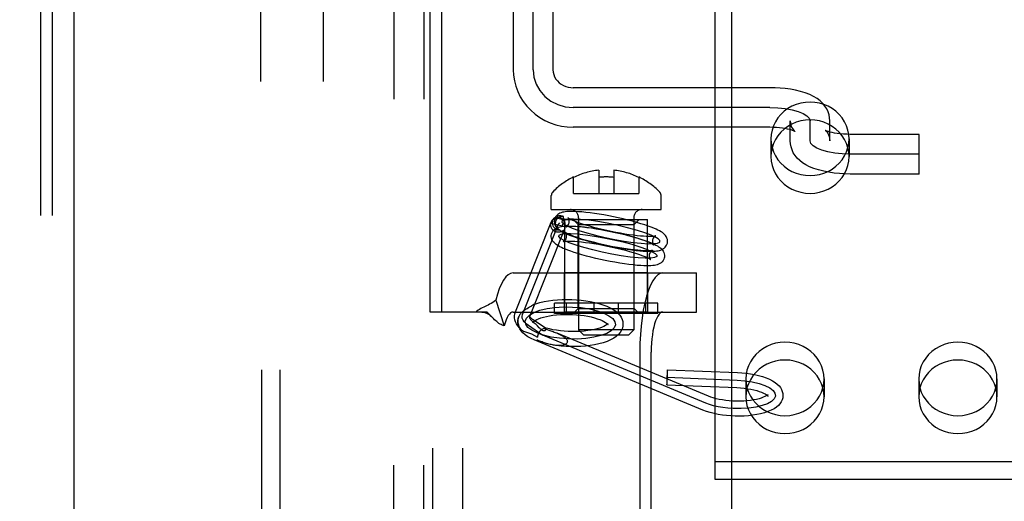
# Model space of a CAD drawing. Header units: inches. Extents: x 0 to 212, y 0 to 138.
# Tile 14 of 33: x 64.795 to 66.759, y 75.116 to 76.077. Entities that reach past the tile are written whole.
import ezdxf

# ---------------------------------------------------------------- set-up
doc = ezdxf.new("R2010")
doc.units = ezdxf.units.IN
doc.header["$LTSCALE"] = 11.6875
doc.header["$MEASUREMENT"] = 0
doc.linetypes.add('HIDDEN', pattern=[0.2, 0.1, -0.1])
doc.layers.get('0').update_dxf_attribs({"linetype": 'CONTINUOUS'})
for name, color, linetype in [('02___PRT_ALL_AXES', 7, 'CONTINUOUS'), ('03___PRT_ALL_CURVES', 7, 'CONTINUOUS'), ('06___PRT_ALL_SURFS', 7, 'CONTINUOUS'), ('DEFAULT_2', 8, 'HIDDEN'), ('DIMENSIONS', 7, 'CONTINUOUS')]:
    doc.layers.add(name, color=color, linetype=linetype)
doc.styles.get("Standard").update_dxf_attribs({"font": 'arial.ttf'})
doc.dimstyles.new('DIMSTYLE_1', dxfattribs={"dimtxt": 0.9375, "dimasz": 1.25, "dimexe": 0.09, "dimexo": 0.07, "dimgap": 0.0375, "dimtad": 0, "dimtih": 1, "dimtoh": 1, "dimzin": 4, "dimdsep": 46, "dimtxsty": 'Standard', "dimblk": '_FILLED', "dimblk1": '_FILLED', "dimblk2": '_FILLED', "dimcen": 0.09, "dimazin": 1, "dimtfac": 1, "dimtdec": 3, "dimtofl": 0, "dimtmove": 0, "dimatfit": 3, "dimldrblk": '_FILLED', "dimfxl": 0, "dimtolj": 1, "dimtzin": 4, "dimarcsym": 0})

# ---------------------------------------------------------------- blocks, each defined once
blk = doc.blocks.new('_FILLED')
at = {"color": 0, "linetype": 'ByBlock'}
blk.add_solid([(0, 0), (-1, 0.2), (-1, -0.2)], dxfattribs=at)
blk = doc.blocks.new('*D17')
at = {"layer": 'DIMENSIONS', "color": 2, "linetype": 'Continuous'}
for p, q in [((61.2775, 81.0858), (58.9157, 81.0858)), ((64.9025, 81.0858), (67.4025, 81.0858))]:
    blk.add_line(p, q, dxfattribs=at)
at = {"layer": 'DIMENSIONS', "color": 2, "linetype": 'Continuous', "xscale": 1.25, "yscale": 1.25, "zscale": 1.25}
blk.add_blockref('_FILLED', (61.2775, 81.0858), dxfattribs=at)
at = {"layer": 'DIMENSIONS', "color": 2, "linetype": 'Continuous', "xscale": 1.25, "yscale": 1.25, "zscale": 1.25, "rotation": 180}
blk.add_blockref('_FILLED', (64.9025, 81.0858), dxfattribs=at)
at = {"layer": 'DIMENSIONS', "color": 2, "linetype": 'Continuous', "insert": (58.447, 81.5545), "char_height": 0.9375, "width": 2.54763, "attachment_point": 3, "line_spacing_factor": 0.9}
blk.add_mtext('3.63', dxfattribs=at)

msp = doc.modelspace()

# ---------------------------------------------------------------- linework, layer by layer
at = {"color": 3, "linetype": 'Continuous'}
for p, q in [((64.9025, 104.8241), (64.9025, 46.5321)), ((66.215, 83.2614), (66.215, 68.0947))]:
    msp.add_line(p, q, dxfattribs=at)
at = {"layer": '02___PRT_ALL_AXES', "color": 8, "linetype": 'HIDDEN'}
for p, q in [((65.2752, 77.1222), (65.2752, 73.6531)), ((65.4002, 77.1222), (65.4002, 73.6531)), ((65.541, 74.0191), (65.541, 77.0871)), ((65.601, 74.0191), (65.601, 77.0871)), ((66.2935, 75.8392), (66.2935, 75.8037)), ((66.4495, 75.8392), (66.4495, 75.8037)), ((65.8823, 75.5116), (65.8823, 75.6781)), ((65.8823, 75.6781), (66.0473, 75.6781)), ((66.0473, 75.5116), (66.0473, 75.6781)), ((65.8818, 75.4936), (65.8818, 75.5716)), ((66.0478, 75.5716), (65.8818, 75.5716)), ((66.0478, 75.4936), (66.0478, 75.5716)), ((66.0478, 75.4936), (65.8818, 75.4936)), ((66.2435, 75.36), (66.2435, 75.3244)), ((66.3995, 75.36), (66.3995, 75.3244)), ((66.5885, 75.36), (66.5885, 75.3244)), ((66.7445, 75.36), (66.7445, 75.3244))]:
    msp.add_line(p, q, dxfattribs=at)
for points in [[(66.4495, 75.8392), (66.4489, 75.8481), (66.4472, 75.8568), (66.4444, 75.8652), (66.4405, 75.8733), (66.4356, 75.8809), (66.4298, 75.8878), (66.4232, 75.8941), (66.4158, 75.8996), (66.4077, 75.9041), (66.3991, 75.9078), (66.3901, 75.9104), (66.3809, 75.912), (66.3715, 75.9125), (66.3621, 75.912), (66.3528, 75.9104), (66.3438, 75.9078), (66.3352, 75.9041), (66.3271, 75.8996), (66.3197, 75.8941), (66.3131, 75.8878), (66.3073, 75.8809), (66.3024, 75.8733), (66.2985, 75.8652), (66.2957, 75.8568), (66.294, 75.8481), (66.2935, 75.8392)], [(66.4495, 75.8037), (66.4489, 75.8126), (66.4472, 75.8212), (66.4444, 75.8297), (66.4405, 75.8377), (66.4356, 75.8453), (66.4298, 75.8523), (66.4232, 75.8585), (66.4158, 75.864), (66.4077, 75.8686), (66.3991, 75.8722), (66.3901, 75.8748), (66.3809, 75.8764), (66.3715, 75.877), (66.3621, 75.8764), (66.3528, 75.8748), (66.3438, 75.8722), (66.3352, 75.8686), (66.3271, 75.864), (66.3197, 75.8585), (66.3131, 75.8523), (66.3073, 75.8453), (66.3024, 75.8377), (66.2985, 75.8297), (66.2957, 75.8212), (66.294, 75.8126), (66.2935, 75.8037)], [(66.2935, 75.8392), (66.294, 75.8303), (66.2957, 75.8217), (66.2985, 75.8133), (66.3024, 75.8052), (66.3073, 75.7976), (66.3131, 75.7906), (66.3197, 75.7844), (66.3271, 75.7789), (66.3352, 75.7743), (66.3438, 75.7707), (66.3528, 75.7681), (66.3621, 75.7665), (66.3715, 75.766), (66.3809, 75.7665), (66.3901, 75.7681), (66.3991, 75.7707), (66.4077, 75.7743), (66.4158, 75.7789), (66.4232, 75.7844), (66.4298, 75.7906), (66.4356, 75.7976), (66.4405, 75.8052), (66.4444, 75.8133), (66.4472, 75.8217), (66.4489, 75.8303), (66.4495, 75.8392)], [(66.2935, 75.8037), (66.294, 75.7948), (66.2957, 75.7861), (66.2985, 75.7777), (66.3024, 75.7696), (66.3073, 75.762), (66.3131, 75.7551), (66.3197, 75.7488), (66.3271, 75.7433), (66.3352, 75.7388), (66.3438, 75.7351), (66.3528, 75.7325), (66.3621, 75.7309), (66.3715, 75.7304), (66.3809, 75.7309), (66.3901, 75.7325), (66.3991, 75.7351), (66.4077, 75.7388), (66.4158, 75.7433), (66.4232, 75.7488), (66.4298, 75.7551), (66.4356, 75.762), (66.4405, 75.7696), (66.4444, 75.7777), (66.4472, 75.7861), (66.4489, 75.7948), (66.4495, 75.8037)], [(66.3995, 75.36), (66.3989, 75.3689), (66.3972, 75.3775), (66.3944, 75.386), (66.3905, 75.3941), (66.3856, 75.4016), (66.3798, 75.4086), (66.3732, 75.4149), (66.3658, 75.4203), (66.3577, 75.4249), (66.3491, 75.4285), (66.3401, 75.4312), (66.3309, 75.4328), (66.3215, 75.4333), (66.3121, 75.4328), (66.3028, 75.4312), (66.2938, 75.4285), (66.2852, 75.4249), (66.2771, 75.4203), (66.2697, 75.4149), (66.2631, 75.4086), (66.2573, 75.4016), (66.2524, 75.3941), (66.2485, 75.386), (66.2457, 75.3775), (66.244, 75.3689), (66.2435, 75.36)], [(66.7445, 75.36), (66.7439, 75.3689), (66.7422, 75.3775), (66.7394, 75.386), (66.7355, 75.3941), (66.7306, 75.4016), (66.7248, 75.4086), (66.7182, 75.4149), (66.7108, 75.4203), (66.7027, 75.4249), (66.6941, 75.4285), (66.6851, 75.4312), (66.6759, 75.4328), (66.6665, 75.4333), (66.6571, 75.4328), (66.6478, 75.4312), (66.6388, 75.4285), (66.6302, 75.4249), (66.6221, 75.4203), (66.6147, 75.4149), (66.6081, 75.4086), (66.6023, 75.4016), (66.5974, 75.3941), (66.5935, 75.386), (66.5907, 75.3775), (66.589, 75.3689), (66.5885, 75.36)], [(66.3995, 75.3244), (66.3989, 75.3333), (66.3972, 75.342), (66.3944, 75.3504), (66.3905, 75.3585), (66.3856, 75.3661), (66.3798, 75.373), (66.3732, 75.3793), (66.3658, 75.3847), (66.3577, 75.3893), (66.3491, 75.393), (66.3401, 75.3956), (66.3309, 75.3972), (66.3215, 75.3977), (66.3121, 75.3972), (66.3028, 75.3956), (66.2938, 75.393), (66.2852, 75.3893), (66.2771, 75.3847), (66.2697, 75.3793), (66.2631, 75.373), (66.2573, 75.3661), (66.2524, 75.3585), (66.2485, 75.3504), (66.2457, 75.342), (66.244, 75.3333), (66.2435, 75.3244)], [(66.7445, 75.3244), (66.7439, 75.3333), (66.7422, 75.342), (66.7394, 75.3504), (66.7355, 75.3585), (66.7306, 75.3661), (66.7248, 75.373), (66.7182, 75.3793), (66.7108, 75.3847), (66.7027, 75.3893), (66.6941, 75.393), (66.6851, 75.3956), (66.6759, 75.3972), (66.6665, 75.3977), (66.6571, 75.3972), (66.6478, 75.3956), (66.6388, 75.393), (66.6302, 75.3893), (66.6221, 75.3847), (66.6147, 75.3793), (66.6081, 75.373), (66.6023, 75.3661), (66.5974, 75.3585), (66.5935, 75.3504), (66.5907, 75.342), (66.589, 75.3333), (66.5885, 75.3244)], [(66.2435, 75.36), (66.244, 75.3511), (66.2457, 75.3425), (66.2485, 75.334), (66.2524, 75.3259), (66.2573, 75.3184), (66.2631, 75.3114), (66.2697, 75.3051), (66.2771, 75.2997), (66.2852, 75.2951), (66.2938, 75.2915), (66.3028, 75.2888), (66.3121, 75.2872), (66.3215, 75.2867), (66.3309, 75.2872), (66.3401, 75.2888), (66.3491, 75.2915), (66.3577, 75.2951), (66.3658, 75.2997), (66.3732, 75.3051), (66.3798, 75.3114), (66.3856, 75.3184), (66.3905, 75.3259), (66.3944, 75.334), (66.3972, 75.3425), (66.3989, 75.3511), (66.3995, 75.36)], [(66.5885, 75.36), (66.589, 75.3511), (66.5907, 75.3425), (66.5935, 75.334), (66.5974, 75.3259), (66.6023, 75.3184), (66.6081, 75.3114), (66.6147, 75.3051), (66.6221, 75.2997), (66.6302, 75.2951), (66.6388, 75.2915), (66.6478, 75.2888), (66.6571, 75.2872), (66.6665, 75.2867), (66.6759, 75.2872), (66.6851, 75.2888), (66.6941, 75.2915), (66.7027, 75.2951), (66.7108, 75.2997), (66.7182, 75.3051), (66.7248, 75.3114), (66.7306, 75.3184), (66.7355, 75.3259), (66.7394, 75.334), (66.7422, 75.3425), (66.7439, 75.3511), (66.7445, 75.36)], [(66.2435, 75.3244), (66.244, 75.3155), (66.2457, 75.3069), (66.2485, 75.2984), (66.2524, 75.2904), (66.2573, 75.2828), (66.2631, 75.2758), (66.2697, 75.2696), (66.2771, 75.2641), (66.2852, 75.2595), (66.2938, 75.2559), (66.3028, 75.2533), (66.3121, 75.2517), (66.3215, 75.2511), (66.3309, 75.2517), (66.3401, 75.2533), (66.3491, 75.2559), (66.3577, 75.2595), (66.3658, 75.2641), (66.3732, 75.2696), (66.3798, 75.2758), (66.3856, 75.2828), (66.3905, 75.2904), (66.3944, 75.2984), (66.3972, 75.3069), (66.3989, 75.3155), (66.3995, 75.3244)], [(66.5885, 75.3244), (66.589, 75.3155), (66.5907, 75.3069), (66.5935, 75.2984), (66.5974, 75.2904), (66.6023, 75.2828), (66.6081, 75.2758), (66.6147, 75.2696), (66.6221, 75.2641), (66.6302, 75.2595), (66.6388, 75.2559), (66.6478, 75.2533), (66.6571, 75.2517), (66.6665, 75.2511), (66.6759, 75.2517), (66.6851, 75.2533), (66.6941, 75.2559), (66.7027, 75.2595), (66.7108, 75.2641), (66.7182, 75.2696), (66.7248, 75.2758), (66.7306, 75.2828), (66.7355, 75.2904), (66.7394, 75.2984), (66.7422, 75.3069), (66.7439, 75.3155), (66.7445, 75.3244)]]:
    msp.add_lwpolyline(points, dxfattribs=at)
at = {"layer": '03___PRT_ALL_CURVES', "color": 8, "linetype": 'HIDDEN'}
for p, q in [((65.819, 75.9772), (65.819, 76.7902)), ((66.2915, 75.9017), (65.899, 75.9017)), ((66.3715, 75.8352), (66.3715, 75.8751)), ((66.5895, 75.8085), (66.4515, 75.8085)), ((65.8689, 75.6674), (65.8726, 75.6714)), ((65.7978, 75.4884), (65.8689, 75.6674)), ((65.8386, 75.4469), (65.8095, 75.4666)), ((66.1633, 75.3116), (65.8268, 75.4518)), ((66.0864, 75.3635), (66.2262, 75.3576))]:
    msp.add_line(p, q, dxfattribs=at)
for points in [[(65.819, 75.9772), (65.8205, 75.9625), (65.825, 75.9484), (65.8323, 75.9354), (65.8424, 75.9238), (65.8545, 75.9145), (65.8682, 75.9075), (65.8831, 75.9032), (65.899, 75.9017)], [(66.2915, 75.9017), (66.307, 75.9012), (66.3219, 75.8997), (66.3357, 75.8973), (66.348, 75.8939), (66.3579, 75.8899), (66.3653, 75.8853), (66.3699, 75.8804), (66.3715, 75.8751)], [(66.4515, 75.8085), (66.4359, 75.8091), (66.421, 75.8106), (66.4072, 75.813), (66.3949, 75.8163), (66.385, 75.8204), (66.3776, 75.8249), (66.373, 75.8299), (66.3715, 75.8352)], [(65.9858, 75.6669), (65.9667, 75.6709), (65.9479, 75.6742), (65.93, 75.6767), (65.9136, 75.6785), (65.8998, 75.6792), (65.8888, 75.6791), (65.8811, 75.678), (65.8769, 75.676), (65.8765, 75.6732), (65.8798, 75.6696), (65.8867, 75.6656), (65.8972, 75.661), (65.9104, 75.6562), (65.9261, 75.6514), (65.9436, 75.6467), (65.9626, 75.6422)], [(65.9626, 75.6422), (65.9817, 75.6383), (66.0005, 75.635), (66.0183, 75.6324), (66.0348, 75.6307), (66.0486, 75.6299), (66.0595, 75.6301), (66.0673, 75.6311), (66.0715, 75.6332), (66.0719, 75.636), (66.0686, 75.6395), (66.0617, 75.6436), (66.0512, 75.6482), (66.038, 75.6529), (66.0223, 75.6578), (66.0048, 75.6625), (65.9858, 75.6669)], [(65.9566, 75.6131), (65.9379, 75.6175), (65.9204, 75.6222), (65.9047, 75.627), (65.8912, 75.6319), (65.8809, 75.6364), (65.8739, 75.6405), (65.8705, 75.644), (65.8709, 75.6469), (65.875, 75.6489), (65.8827, 75.65), (65.8936, 75.6502), (65.9076, 75.6494), (65.9237, 75.6477), (65.9415, 75.6452), (65.9604, 75.6419), (65.9798, 75.6379)], [(65.9798, 75.6379), (65.9985, 75.6335), (66.016, 75.6288), (66.0317, 75.624), (66.0452, 75.6191), (66.0555, 75.6146), (66.0625, 75.6105), (66.0659, 75.607), (66.0655, 75.6041), (66.0614, 75.6021), (66.0537, 75.601), (66.0428, 75.6008), (66.0288, 75.6016), (66.0126, 75.6033), (65.9948, 75.6059), (65.976, 75.6091), (65.9566, 75.6131)], [(65.8034, 75.4755), (65.8059, 75.4816), (65.8118, 75.4874), (65.8207, 75.4925), (65.8327, 75.497), (65.8467, 75.5004), (65.8626, 75.5026), (65.8796, 75.5038), (65.8974, 75.5036), (65.9148, 75.5023), (65.9314, 75.4998), (65.9465, 75.4962), (65.9598, 75.4916), (65.9703, 75.4863), (65.9778, 75.4805), (65.9822, 75.4743), (65.9831, 75.4679)], [(65.8095, 75.4666), (65.805, 75.4701), (65.8014, 75.4737), (65.7989, 75.4774), (65.7973, 75.4812), (65.797, 75.4848), (65.7978, 75.4884)], [(65.9831, 75.4679), (65.9806, 75.4618), (65.9748, 75.4561), (65.9658, 75.4509), (65.9538, 75.4465), (65.9398, 75.4431), (65.9239, 75.4408), (65.9069, 75.4397), (65.8891, 75.4398), (65.8717, 75.4412), (65.8551, 75.4437), (65.84, 75.4472), (65.8268, 75.4518), (65.8163, 75.4571), (65.8087, 75.463), (65.8043, 75.4691), (65.8034, 75.4755)], [(66.2262, 75.3576), (66.2416, 75.3565), (66.2563, 75.3542), (66.27, 75.351), (66.2816, 75.347), (66.2911, 75.3422), (66.2977, 75.337), (66.3015, 75.3315), (66.3023, 75.3258), (66.3, 75.3204), (66.2947, 75.3152), (66.2866, 75.3106), (66.2761, 75.3068), (66.2633, 75.3037), (66.2492, 75.3017), (66.2338, 75.3008), (66.218, 75.3009)], [(66.218, 75.3009), (66.2078, 75.3017), (66.1978, 75.3028), (66.1882, 75.3044), (66.1791, 75.3064), (66.1708, 75.3088), (66.1633, 75.3116)]]:
    msp.add_lwpolyline(points, dxfattribs=at)
at = {"layer": '06___PRT_ALL_SURFS', "color": 8, "linetype": 'HIDDEN'}
for p, q in [((65.8615, 75.4906), (65.8615, 75.5116)), ((66.068, 75.5116), (65.8615, 75.5116)), ((65.8858, 75.4906), (65.8858, 75.5116)), ((65.9405, 75.4906), (65.9405, 75.5116)), ((65.9891, 75.4906), (65.9891, 75.5116)), ((66.0437, 75.4906), (66.0437, 75.5116)), ((66.068, 75.4906), (66.068, 75.5116)), ((66.068, 75.4906), (65.8615, 75.4906))]:
    msp.add_line(p, q, dxfattribs=at)
at = {"layer": 'DEFAULT_2', "color": 8, "linetype": 'HIDDEN'}
for p, q in [((65.541, 77.0871), (65.541, 74.0191)), ((65.601, 77.0871), (65.601, 74.0191)), ((65.619, 74.0531), (65.619, 77.0531)), ((65.679, 74.0531), (65.679, 77.0531)), ((65.278, 74.2096), (65.278, 76.8996)), ((65.3145, 74.2096), (65.3145, 76.8996)), ((64.8364, 76.8551), (64.8364, 74.2551)), ((64.8592, 76.8551), (64.8592, 74.2551)), ((65.7795, 76.7905), (65.7795, 75.9772)), ((65.8585, 76.7905), (65.8585, 75.9772)), ((65.6138, 75.4936), (65.6138, 76.1206)), ((65.6366, 75.4936), (65.6366, 76.1206)), ((66.1815, 76.0997), (66.1815, 75.16)), ((66.2915, 75.9412), (65.899, 75.9412)), ((66.332, 75.8352), (66.332, 75.8751)), ((66.411, 75.8352), (66.411, 75.8751)), ((66.2915, 75.8622), (65.899, 75.8622)), ((66.5895, 75.848), (66.4515, 75.848)), ((66.5895, 75.769), (66.5895, 75.848)), ((65.9498, 75.7765), (65.9498, 75.73)), ((65.9798, 75.7765), (65.9798, 75.73)), ((65.8998, 75.73), (65.8998, 75.7631)), ((66.0298, 75.7631), (66.0298, 75.73)), ((66.5895, 75.769), (66.4515, 75.769)), ((65.8553, 75.6981), (65.8553, 75.7261)), ((65.8998, 75.73), (66.0298, 75.73)), ((66.0743, 75.6981), (66.0743, 75.7261)), ((65.8553, 75.6981), (66.0743, 75.6981)), ((65.7838, 75.4939), (65.8549, 75.673)), ((65.8579, 75.6777), (65.8617, 75.6817)), ((65.8988, 75.6781), (66.0308, 75.6781)), ((65.9088, 75.6681), (65.8988, 75.6781)), ((65.9098, 75.6816), (65.9098, 75.4581)), ((66.0198, 75.6816), (66.0198, 75.4581)), ((66.0208, 75.6681), (66.0308, 75.6781)), ((65.8138, 75.488), (65.8814, 75.6583)), ((65.8543, 75.6706), (65.8768, 75.6657)), ((65.9088, 75.5006), (65.9088, 75.6681)), ((65.9088, 75.6681), (66.0208, 75.6681)), ((66.0208, 75.5006), (66.0208, 75.6681)), ((65.7791, 75.5716), (66.1449, 75.5716)), ((66.1449, 75.4936), (66.1449, 75.5716)), ((65.7443, 75.5173), (65.7615, 75.4661)), ((65.8069, 75.5002), (65.805, 75.4991)), ((65.8097, 75.5019), (65.8069, 75.5002)), ((65.8115, 75.503), (65.8097, 75.5019)), ((65.8132, 75.504), (65.8115, 75.503)), ((65.8197, 75.503), (65.8203, 75.5046)), ((65.9088, 75.5006), (65.8988, 75.4906)), ((65.9088, 75.5006), (66.0208, 75.5006)), ((66.0208, 75.5006), (66.0308, 75.4906)), ((65.6366, 75.4936), (65.6138, 75.4936)), ((65.7273, 75.4936), (65.6366, 75.4936)), ((65.7378, 75.4826), (65.7313, 75.4896)), ((65.7384, 75.482), (65.7378, 75.4826)), ((65.7791, 75.4936), (66.1449, 75.4936)), ((65.8123, 75.4845), (65.8119, 75.4836)), ((65.8123, 75.4845), (65.813, 75.4861)), ((65.813, 75.4861), (65.8137, 75.4879)), ((65.8137, 75.4879), (65.814, 75.4885)), ((65.814, 75.4885), (65.8159, 75.4935)), ((65.8433, 75.4618), (65.8179, 75.479)), ((66.0308, 75.4906), (65.8988, 75.4906)), ((65.8183, 75.4736), (65.8181, 75.4729)), ((65.8183, 75.474), (65.8183, 75.4736)), ((65.8192, 75.4735), (65.8208, 75.4722)), ((65.831, 75.4623), (65.8274, 75.466)), ((65.8429, 75.462), (65.8433, 75.4618)), ((66.0198, 75.4581), (65.9098, 75.4581)), ((65.9198, 75.4481), (65.9098, 75.4581)), ((65.9682, 75.4695), (65.9683, 75.4699)), ((65.9683, 75.4699), (65.9684, 75.4706)), ((65.9982, 75.4686), (65.998, 75.466)), ((66.0098, 75.4481), (66.0198, 75.4581)), ((65.8158, 75.45), (65.8276, 75.4436)), ((66.1576, 75.2978), (65.821, 75.438)), ((66.1691, 75.3255), (65.8671, 75.4513)), ((65.9198, 75.4481), (66.0098, 75.4481)), ((66.0317, 75.4136), (66.0317, 74.9896)), ((66.0545, 74.9896), (66.0545, 75.4136)), ((66.087, 75.3785), (66.2268, 75.3726)), ((66.0857, 75.3486), (66.2255, 75.3427)), ((66.1815, 75.1956), (66.8065, 75.1956)), ((66.1815, 75.16), (66.8065, 75.16))]:
    msp.add_line(p, q, dxfattribs=at)
for points in [[(65.7795, 75.9772), (65.78, 75.966), (65.7817, 75.9549), (65.7845, 75.9441), (65.7884, 75.9335), (65.7934, 75.9233), (65.7993, 75.9137), (65.8063, 75.9046), (65.8141, 75.8962), (65.8228, 75.8886), (65.8322, 75.8818), (65.8423, 75.8759), (65.853, 75.8711), (65.8641, 75.8672), (65.8755, 75.8645), (65.8872, 75.8628), (65.899, 75.8622)], [(65.8585, 75.9772), (65.8589, 75.9721), (65.86, 75.9673), (65.8619, 75.9627), (65.8644, 75.9585), (65.8675, 75.9546), (65.871, 75.9512), (65.875, 75.9482), (65.8793, 75.9457), (65.884, 75.9438), (65.8888, 75.9424), (65.8939, 75.9415), (65.899, 75.9412)], [(66.411, 75.8751), (66.4106, 75.8812), (66.4094, 75.8872), (66.4075, 75.8932), (66.4047, 75.899), (66.4011, 75.9047), (66.3967, 75.91), (66.3915, 75.915), (66.3854, 75.9195), (66.3786, 75.9237), (66.3709, 75.9275), (66.362, 75.9309), (66.3524, 75.9339), (66.3424, 75.9362), (66.3323, 75.9381), (66.3221, 75.9395), (66.312, 75.9405), (66.3017, 75.941), (66.2915, 75.9412)], [(66.332, 75.8751), (66.3323, 75.8704), (66.3333, 75.8663), (66.3346, 75.8627), (66.3362, 75.8597), (66.3378, 75.8575), (66.3392, 75.8558), (66.3402, 75.8548), (66.3409, 75.8543), (66.3411, 75.8541), (66.3411, 75.8541)], [(66.3411, 75.8541), (66.3409, 75.8542), (66.3401, 75.8546), (66.3388, 75.8552), (66.3368, 75.856), (66.3341, 75.8569), (66.3307, 75.8579), (66.3266, 75.8588), (66.3218, 75.8598), (66.3165, 75.8606), (66.3107, 75.8613), (66.3045, 75.8618), (66.298, 75.8621), (66.2915, 75.8622)], [(66.4025, 75.8558), (66.4019, 75.8561), (66.4018, 75.8561), (66.4022, 75.8559), (66.4029, 75.8552), (66.404, 75.8541), (66.4054, 75.8525), (66.4069, 75.8502), (66.4084, 75.8474), (66.4097, 75.8439), (66.4106, 75.8398), (66.411, 75.8352)], [(66.4515, 75.848), (66.4447, 75.8482), (66.4381, 75.8485), (66.4317, 75.849), (66.4257, 75.8498), (66.4203, 75.8506), (66.4155, 75.8516), (66.4114, 75.8526), (66.4081, 75.8536), (66.4055, 75.8545), (66.4036, 75.8552), (66.4025, 75.8558)], [(66.4515, 75.769), (66.4408, 75.7693), (66.4302, 75.7699), (66.4197, 75.7709), (66.4092, 75.7724), (66.3987, 75.7744), (66.3886, 75.777), (66.3792, 75.78), (66.3707, 75.7834), (66.3632, 75.7872), (66.3567, 75.7913), (66.3509, 75.7958), (66.3458, 75.8007), (66.3416, 75.8059), (66.3381, 75.8114), (66.3355, 75.817), (66.3335, 75.8229), (66.3324, 75.829), (66.332, 75.8352)], [(65.989, 75.6816), (65.9794, 75.6836), (65.9698, 75.6855), (65.9603, 75.6873), (65.9508, 75.6889), (65.9415, 75.6903), (65.9326, 75.6915), (65.9241, 75.6925), (65.9163, 75.6933), (65.9095, 75.6938), (65.9036, 75.6941), (65.8983, 75.6943), (65.8938, 75.6943), (65.8897, 75.6942), (65.8862, 75.6939), (65.883, 75.6936), (65.8801, 75.6931), (65.8775, 75.6926), (65.875, 75.6918), (65.8726, 75.6909), (65.8703, 75.6897), (65.8682, 75.6882), (65.8662, 75.6865), (65.8644, 75.6844), (65.863, 75.682), (65.862, 75.6794), (65.8616, 75.6778)], [(65.8579, 75.6777), (65.8572, 75.6768), (65.8559, 75.6749), (65.8549, 75.6729), (65.8543, 75.6706)], [(65.8543, 75.6706), (65.8547, 75.6725), (65.8549, 75.673)], [(65.8549, 75.673), (65.8555, 75.6742), (65.8565, 75.6758), (65.8578, 75.6772), (65.8593, 75.6784), (65.8611, 75.6794), (65.8629, 75.6801), (65.8649, 75.6806), (65.867, 75.6808), (65.8691, 75.6808), (65.8712, 75.6804), (65.8733, 75.6798), (65.8753, 75.6789), (65.8771, 75.6778), (65.8788, 75.6765), (65.8802, 75.675), (65.8815, 75.6734), (65.8824, 75.6716)], [(65.873, 75.6565), (65.8708, 75.6567), (65.8686, 75.6571), (65.8665, 75.6579), (65.8645, 75.659), (65.8627, 75.6604), (65.8612, 75.662), (65.8599, 75.6638), (65.8589, 75.6658), (65.8582, 75.668), (65.8578, 75.6702), (65.8577, 75.6724), (65.858, 75.6746), (65.8586, 75.6768), (65.8596, 75.6788), (65.8608, 75.6806), (65.8617, 75.6817)], [(65.8823, 75.6736), (65.8811, 75.6757), (65.8797, 75.6775), (65.878, 75.6791), (65.876, 75.6804), (65.8739, 75.6813), (65.8717, 75.682), (65.8694, 75.6823), (65.8671, 75.6822), (65.8648, 75.6818), (65.8626, 75.681), (65.8606, 75.6799), (65.8588, 75.6785), (65.8579, 75.6777)], [(65.8616, 75.6778), (65.8614, 75.6766), (65.8612, 75.6736), (65.8616, 75.6707), (65.8625, 75.6678), (65.8638, 75.6652), (65.8654, 75.6628), (65.8673, 75.6607), (65.8692, 75.6589)], [(65.8617, 75.6817), (65.8623, 75.6823), (65.864, 75.6837), (65.8659, 75.6848), (65.868, 75.6856), (65.8701, 75.6861), (65.8724, 75.6863), (65.8746, 75.6861), (65.8767, 75.6856), (65.8789, 75.6848)], [(65.8692, 75.6589), (65.8678, 75.6603), (65.8665, 75.6619), (65.8654, 75.6636), (65.8646, 75.6655), (65.864, 75.6674), (65.8637, 75.6694), (65.8637, 75.6713), (65.864, 75.6733)], [(65.864, 75.6733), (65.8645, 75.6752), (65.8653, 75.6769), (65.8663, 75.6786), (65.8676, 75.6802), (65.869, 75.6815), (65.8707, 75.6827), (65.8726, 75.6836), (65.8746, 75.6843), (65.8767, 75.6847), (65.8789, 75.6848)], [(65.8823, 75.6736), (65.8815, 75.673), (65.8807, 75.6724), (65.88, 75.6717), (65.8793, 75.671), (65.8787, 75.6702), (65.8782, 75.6694), (65.8777, 75.6685), (65.8773, 75.6676), (65.877, 75.6666), (65.8768, 75.6657)], [(65.8768, 75.6657), (65.8777, 75.6673), (65.879, 75.6688), (65.8805, 75.6702), (65.8824, 75.6716)], [(65.8795, 75.6827), (65.8793, 75.6834), (65.879, 75.6841), (65.8789, 75.6848)], [(65.8823, 75.6736), (65.8821, 75.6748), (65.8818, 75.676), (65.8815, 75.6771), (65.8811, 75.6781), (65.8808, 75.6791), (65.8805, 75.6801), (65.8795, 75.6827)], [(65.8824, 75.6716), (65.8824, 75.6709), (65.8824, 75.6703), (65.8824, 75.6696), (65.8824, 75.669)], [(65.8852, 75.6636), (65.8848, 75.6635), (65.8847, 75.6634), (65.8849, 75.6635), (65.8855, 75.6638), (65.8863, 75.6644), (65.8874, 75.6652), (65.8885, 75.6665), (65.8896, 75.6682), (65.8905, 75.6702), (65.8909, 75.6718)], [(65.8886, 75.6817), (65.8886, 75.6818), (65.8885, 75.6819), (65.8888, 75.6816), (65.8896, 75.6811), (65.8908, 75.6804), (65.8926, 75.6794), (65.8949, 75.6782), (65.8978, 75.6769), (65.9014, 75.6754), (65.9057, 75.6738), (65.9108, 75.6719), (65.9168, 75.6699), (65.9237, 75.6677), (65.9313, 75.6655), (65.9394, 75.6632), (65.948, 75.661), (65.9568, 75.6589), (65.9658, 75.6569)], [(65.8909, 75.6718), (65.8911, 75.6727), (65.8912, 75.6751), (65.8908, 75.6774), (65.8902, 75.6792), (65.8895, 75.6805), (65.8889, 75.6814), (65.8886, 75.6817)], [(66.0868, 75.6313), (66.087, 75.6326), (66.0872, 75.6355), (66.0868, 75.6384), (66.0859, 75.6413), (66.0846, 75.644), (66.083, 75.6463), (66.0811, 75.6484), (66.0791, 75.6503), (66.0768, 75.6521), (66.0743, 75.6537), (66.0714, 75.6554), (66.0681, 75.6571), (66.0643, 75.6589), (66.0599, 75.6609), (66.0548, 75.6629), (66.0488, 75.6651), (66.042, 75.6674), (66.0342, 75.6699), (66.0257, 75.6724), (66.017, 75.6748), (66.0079, 75.6772), (65.9985, 75.6794), (65.989, 75.6816)], [(65.8662, 75.6532), (65.8643, 75.6538), (65.8625, 75.6545), (65.8608, 75.6555), (65.8592, 75.6567), (65.8578, 75.6581), (65.8566, 75.6597), (65.8556, 75.6613), (65.8549, 75.6631), (65.8543, 75.6649), (65.8541, 75.6668), (65.854, 75.6687), (65.8543, 75.6706)], [(65.8556, 75.6488), (65.8557, 75.6494), (65.8567, 75.6522), (65.8581, 75.6548), (65.8599, 75.6571), (65.8621, 75.6591), (65.8645, 75.6607), (65.8671, 75.662), (65.8697, 75.663), (65.8724, 75.6637), (65.8754, 75.6643), (65.8786, 75.6647), (65.8822, 75.665), (65.8863, 75.6652), (65.891, 75.6652), (65.8964, 75.6651), (65.9026, 75.6648), (65.9097, 75.6643), (65.9177, 75.6635), (65.9264, 75.6625), (65.9354, 75.6613), (65.9447, 75.6598), (65.9541, 75.6582), (65.9637, 75.6565), (65.9734, 75.6546), (65.983, 75.6525)], [(65.8782, 75.6557), (65.8769, 75.6549), (65.8755, 75.6542), (65.8741, 75.6536), (65.8725, 75.6532), (65.871, 75.6529), (65.8694, 75.6529), (65.8678, 75.653), (65.8662, 75.6532)], [(65.873, 75.6565), (65.8711, 75.6576), (65.8692, 75.6589)], [(65.873, 75.6565), (65.8732, 75.6562), (65.8735, 75.6559), (65.8739, 75.6556), (65.8741, 75.6554)], [(65.8741, 75.6554), (65.8742, 75.6553), (65.8746, 75.6552), (65.8751, 75.655), (65.8755, 75.655), (65.876, 75.655), (65.8766, 75.655), (65.8771, 75.6552), (65.8776, 75.6554), (65.8782, 75.6557)], [(65.8741, 75.6554), (65.877, 75.6537), (65.8803, 75.652), (65.8841, 75.6502), (65.8885, 75.6483), (65.8936, 75.6463), (65.8996, 75.6441), (65.9064, 75.6417), (65.9142, 75.6393), (65.9227, 75.6368), (65.9314, 75.6343), (65.9405, 75.632), (65.9498, 75.6297), (65.9593, 75.6276)], [(65.8814, 75.6583), (65.8812, 75.658), (65.8809, 75.6574), (65.8806, 75.6569), (65.8801, 75.6564), (65.8797, 75.6561), (65.8792, 75.6559), (65.8787, 75.6558), (65.8782, 75.6557)], [(65.882, 75.6605), (65.8818, 75.6595), (65.8815, 75.6587), (65.8814, 75.6583)], [(65.8823, 75.6633), (65.8822, 75.6625), (65.8822, 75.6618), (65.8821, 75.6611), (65.882, 75.6605)], [(65.8824, 75.669), (65.8824, 75.6663), (65.8824, 75.6655), (65.8823, 75.6648), (65.8823, 75.664), (65.8823, 75.6633)], [(65.9598, 75.6278), (65.9507, 75.6298), (65.9419, 75.632), (65.9333, 75.6342), (65.9252, 75.6364), (65.9177, 75.6386), (65.9111, 75.6407), (65.9053, 75.6427), (65.9004, 75.6444), (65.8963, 75.646), (65.8928, 75.6475), (65.8898, 75.6487), (65.8875, 75.6499), (65.8856, 75.6508), (65.8842, 75.6516), (65.8833, 75.6523), (65.8827, 75.6527), (65.8825, 75.6528), (65.8825, 75.6528)], [(65.8825, 75.6528), (65.8826, 75.6527), (65.883, 75.6523), (65.8835, 75.6515), (65.8841, 75.6503), (65.8847, 75.6488), (65.8851, 75.6469), (65.8852, 75.6446), (65.8849, 75.6427)], [(65.9826, 75.6523), (65.9735, 75.6542), (65.9643, 75.6561), (65.9552, 75.6577), (65.9463, 75.6592), (65.9376, 75.6606), (65.9294, 75.6617), (65.9218, 75.6626), (65.9149, 75.6633), (65.909, 75.6638), (65.9039, 75.6641), (65.8995, 75.6642), (65.8958, 75.6643), (65.8927, 75.6643), (65.8901, 75.6641), (65.8881, 75.664), (65.8865, 75.6638), (65.8855, 75.6636), (65.8852, 75.6636)], [(65.9658, 75.6569), (65.9749, 75.6549), (65.9841, 75.6531), (65.9932, 75.6514), (66.0021, 75.6499), (66.0108, 75.6486), (66.019, 75.6475), (66.0266, 75.6465), (66.0335, 75.6459), (66.0394, 75.6454), (66.0445, 75.6451), (66.0489, 75.6449), (66.0526, 75.6449), (66.0557, 75.6449), (66.0583, 75.645), (66.0603, 75.6452), (66.0618, 75.6454), (66.0629, 75.6455), (66.0632, 75.6456)], [(66.0597, 75.6274), (66.0598, 75.6273), (66.0599, 75.6272), (66.0596, 75.6275), (66.0588, 75.628), (66.0575, 75.6288), (66.0558, 75.6298), (66.0535, 75.6309), (66.0506, 75.6322), (66.047, 75.6337), (66.0427, 75.6354), (66.0376, 75.6372), (66.0316, 75.6392), (66.0247, 75.6414), (66.0171, 75.6437), (66.0089, 75.6459), (66.0004, 75.6481), (65.9916, 75.6502), (65.9826, 75.6523)], [(65.983, 75.6525), (65.9926, 75.6504), (66.0019, 75.6481), (66.0111, 75.6457), (66.0198, 75.6433), (66.0281, 75.6408), (66.0357, 75.6384), (66.0422, 75.6362), (66.0479, 75.6341), (66.0529, 75.6322), (66.0572, 75.6304), (66.0609, 75.6287), (66.0641, 75.627), (66.0669, 75.6255), (66.0694, 75.6239), (66.0716, 75.6224), (66.0737, 75.6207), (66.0755, 75.619), (66.0771, 75.6171), (66.0786, 75.6149), (66.0798, 75.6126), (66.0806, 75.61), (66.0811, 75.6073), (66.0811, 75.6045), (66.0808, 75.6023)], [(65.9533, 75.5985), (65.9438, 75.6007), (65.9344, 75.6029), (65.9253, 75.6053), (65.9165, 75.6077), (65.9082, 75.6102), (65.9007, 75.6126), (65.8941, 75.6148), (65.8884, 75.6169), (65.8835, 75.6188), (65.8792, 75.6206), (65.8755, 75.6223), (65.8723, 75.624), (65.8695, 75.6255), (65.867, 75.6271), (65.8647, 75.6286), (65.8627, 75.6303), (65.8609, 75.632), (65.8592, 75.6339), (65.8578, 75.6361), (65.8566, 75.6384), (65.8557, 75.641), (65.8553, 75.6437), (65.8553, 75.6466), (65.8556, 75.6488)], [(65.8789, 75.6344), (65.8788, 75.6344), (65.8787, 75.6343), (65.879, 75.6344), (65.8798, 75.6346), (65.8812, 75.6348), (65.8831, 75.635), (65.8856, 75.6351), (65.8887, 75.6352), (65.8924, 75.6352), (65.8969, 75.6351), (65.9022, 75.6348), (65.9083, 75.6343), (65.9154, 75.6336), (65.9232, 75.6326), (65.9315, 75.6315), (65.9402, 75.6302), (65.9491, 75.6287), (65.9582, 75.627), (65.9674, 75.6252), (65.9766, 75.6232)], [(65.8849, 75.6427), (65.8848, 75.6422), (65.884, 75.6398), (65.8828, 75.6379), (65.8815, 75.6363), (65.8803, 75.6353), (65.8794, 75.6347), (65.8789, 75.6344)], [(66.0574, 75.6374), (66.0573, 75.6365), (66.0572, 75.634), (66.0575, 75.6318), (66.0582, 75.6299), (66.0588, 75.6286), (66.0594, 75.6277), (66.0597, 75.6274)], [(66.0632, 75.6456), (66.0635, 75.6457), (66.0637, 75.6457), (66.0635, 75.6456), (66.0629, 75.6453), (66.0621, 75.6448), (66.061, 75.6439), (66.0599, 75.6427), (66.0588, 75.641), (66.0578, 75.6389), (66.0574, 75.6374)], [(65.9593, 75.6276), (65.9689, 75.6255), (65.9786, 75.6236), (65.9881, 75.6218), (65.9976, 75.6203), (66.0068, 75.6188), (66.0158, 75.6176), (66.0243, 75.6166), (66.0321, 75.6159), (66.0388, 75.6153), (66.0448, 75.615), (66.05, 75.6149), (66.0546, 75.6149), (66.0586, 75.615), (66.0622, 75.6152), (66.0654, 75.6156), (66.0683, 75.616), (66.0709, 75.6166), (66.0734, 75.6173), (66.0758, 75.6183), (66.078, 75.6194), (66.0802, 75.6209), (66.0822, 75.6227), (66.0839, 75.6248), (66.0854, 75.6271), (66.0864, 75.6298), (66.0868, 75.6313)], [(66.0575, 75.6166), (66.0576, 75.6166), (66.0577, 75.6167), (66.0574, 75.6166), (66.0565, 75.6164), (66.0552, 75.6162), (66.0533, 75.616), (66.0508, 75.6159), (66.0477, 75.6158), (66.044, 75.6158), (66.0395, 75.616), (66.0342, 75.6163), (66.0281, 75.6167), (66.021, 75.6174), (66.0132, 75.6184), (66.0049, 75.6195), (65.9962, 75.6208), (65.9873, 75.6223), (65.9782, 75.624), (65.969, 75.6258), (65.9598, 75.6278)], [(65.9766, 75.6232), (65.9857, 75.6212), (65.9945, 75.619), (66.0031, 75.6168), (66.0112, 75.6146), (66.0187, 75.6124), (66.0253, 75.6103), (66.031, 75.6084), (66.0359, 75.6066), (66.0401, 75.605), (66.0436, 75.6036), (66.0465, 75.6023), (66.0489, 75.6011), (66.0508, 75.6002), (66.0521, 75.5994), (66.0531, 75.5987), (66.0537, 75.5983), (66.0539, 75.5982), (66.0539, 75.5982)], [(66.0514, 75.6083), (66.0515, 75.6088), (66.0524, 75.6112), (66.0535, 75.6132), (66.0549, 75.6147), (66.0561, 75.6157), (66.057, 75.6163), (66.0575, 75.6166)], [(66.0808, 75.6023), (66.0807, 75.6016), (66.0797, 75.5988), (66.0783, 75.5963), (66.0765, 75.5939), (66.0743, 75.5919), (66.0719, 75.5903), (66.0693, 75.589), (66.0667, 75.588), (66.064, 75.5873), (66.061, 75.5867), (66.0578, 75.5863), (66.0541, 75.586), (66.05, 75.5858), (66.0453, 75.5858), (66.04, 75.5859), (66.0338, 75.5862), (66.0267, 75.5867), (66.0187, 75.5875), (66.01, 75.5885), (66.001, 75.5898), (65.9917, 75.5912), (65.9822, 75.5928), (65.9726, 75.5945), (65.963, 75.5964), (65.9533, 75.5985)], [(66.0539, 75.5982), (66.0538, 75.5983), (66.0534, 75.5987), (66.0529, 75.5995), (66.0522, 75.6007), (66.0517, 75.6022), (66.0513, 75.6042), (66.0512, 75.6064), (66.0514, 75.6083)], [(65.7791, 75.5716), (65.7741, 75.5706), (65.7693, 75.568), (65.7645, 75.5635), (65.76, 75.5574), (65.7556, 75.5496), (65.7515, 75.5402), (65.7477, 75.5295), (65.7443, 75.5173)], [(66.0779, 75.5716), (66.0727, 75.5705), (66.0677, 75.5676), (66.0627, 75.5627), (66.0579, 75.5559), (66.0534, 75.5473), (66.0491, 75.5371), (66.0453, 75.5253), (66.0418, 75.5121), (66.0388, 75.4976), (66.0363, 75.4821), (66.0343, 75.4657), (66.0329, 75.4487), (66.032, 75.4314), (66.0317, 75.4136)], [(65.7443, 75.5173), (65.7413, 75.5149), (65.7383, 75.5127), (65.7352, 75.5108), (65.7322, 75.5091), (65.7292, 75.5076), (65.7262, 75.5062), (65.7233, 75.5048), (65.7205, 75.5035), (65.7176, 75.502), (65.7147, 75.5005), (65.7118, 75.4988), (65.7091, 75.497), (65.7067, 75.4953), (65.7045, 75.4936)], [(65.821, 75.5089), (65.8244, 75.5101), (65.8323, 75.5125), (65.8407, 75.5144), (65.8494, 75.516), (65.8583, 75.5173), (65.8675, 75.5181), (65.8769, 75.5187), (65.8864, 75.5189), (65.8959, 75.5187), (65.9054, 75.5182), (65.9148, 75.5174), (65.9241, 75.5162), (65.9331, 75.5147), (65.9419, 75.5129), (65.9503, 75.5107), (65.9584, 75.5082), (65.9659, 75.5053), (65.9729, 75.5021), (65.979, 75.4986), (65.9841, 75.495), (65.9883, 75.4912), (65.9918, 75.4873), (65.9945, 75.4832), (65.9965, 75.479), (65.9977, 75.4747), (65.9982, 75.4703), (65.9982, 75.4686)], [(65.805, 75.4991), (65.8041, 75.4985), (65.8031, 75.4978), (65.8021, 75.4972), (65.8011, 75.4966), (65.8002, 75.4959), (65.7992, 75.4952), (65.7982, 75.4944), (65.7972, 75.4936), (65.7963, 75.4928), (65.7954, 75.4919), (65.7945, 75.4909), (65.7936, 75.4898), (65.7927, 75.4887), (65.7919, 75.4874), (65.7911, 75.486), (65.7904, 75.4845)], [(65.8186, 75.5075), (65.8165, 75.5061), (65.8157, 75.5056), (65.8149, 75.5051), (65.8141, 75.5045), (65.8132, 75.504)], [(65.8159, 75.4935), (65.8178, 75.4982), (65.8197, 75.503)], [(65.821, 75.5089), (65.8207, 75.5088), (65.8203, 75.5086), (65.8198, 75.5083), (65.8193, 75.5079), (65.8186, 75.5075)], [(65.8203, 75.5046), (65.8206, 75.5053), (65.8208, 75.5059), (65.821, 75.5064), (65.8212, 75.507), (65.8213, 75.5074), (65.8214, 75.5078), (65.8215, 75.5082), (65.8216, 75.5084), (65.8216, 75.5087), (65.8215, 75.5088), (65.8214, 75.5089), (65.8213, 75.5089), (65.821, 75.5089), (65.821, 75.5089)], [(65.7165, 75.4936), (65.7182, 75.4935), (65.721, 75.493), (65.7237, 75.4923), (65.7262, 75.4913), (65.7287, 75.49), (65.7311, 75.4884), (65.7335, 75.4866), (65.7358, 75.4846), (65.7384, 75.482)], [(65.7313, 75.4896), (65.7292, 75.4916), (65.7273, 75.4936)], [(65.7615, 75.4661), (65.7593, 75.4667), (65.7572, 75.4674), (65.7551, 75.4684), (65.753, 75.4696), (65.7507, 75.471), (65.7485, 75.4727), (65.7464, 75.4744), (65.7444, 75.4762), (65.7422, 75.4782), (65.74, 75.4804), (65.7384, 75.482)], [(65.7791, 75.4936), (65.7766, 75.4931), (65.7741, 75.4917), (65.7717, 75.4895), (65.7694, 75.4864), (65.7672, 75.4824), (65.7651, 75.4777), (65.7632, 75.4723), (65.7615, 75.4661)], [(65.7972, 75.457), (65.7961, 75.4579), (65.7919, 75.4618), (65.7885, 75.4659), (65.7858, 75.47), (65.7839, 75.4741), (65.7826, 75.4782), (65.782, 75.4823), (65.7821, 75.4862), (65.7827, 75.4901), (65.7838, 75.4939)], [(65.7883, 75.4748), (65.7884, 75.4764), (65.7892, 75.4808), (65.7904, 75.4845)], [(65.7888, 75.4785), (65.7886, 75.4768), (65.7885, 75.4752), (65.7886, 75.4735), (65.7888, 75.4719), (65.7891, 75.4703), (65.7895, 75.4687)], [(65.7904, 75.4845), (65.7897, 75.4826), (65.7892, 75.4807), (65.7888, 75.4785)], [(65.8121, 75.4845), (65.8119, 75.4848), (65.8119, 75.4847), (65.812, 75.4843), (65.8119, 75.4836)], [(65.8119, 75.4836), (65.8119, 75.4834), (65.8119, 75.4823), (65.8123, 75.481), (65.813, 75.4798), (65.8139, 75.4786), (65.8151, 75.4773), (65.8163, 75.4761), (65.8177, 75.4748), (65.8192, 75.4735)], [(65.8179, 75.479), (65.8159, 75.4805), (65.8144, 75.4818), (65.8133, 75.4829), (65.8125, 75.4838), (65.8121, 75.4845)], [(65.8181, 75.4729), (65.8181, 75.4729), (65.8185, 75.4734), (65.8195, 75.4744), (65.821, 75.4756), (65.8233, 75.477), (65.8263, 75.4786), (65.83, 75.4802), (65.8344, 75.4818), (65.8396, 75.4833), (65.8454, 75.4848), (65.8517, 75.486), (65.8586, 75.4871), (65.8659, 75.4879), (65.8735, 75.4885), (65.8813, 75.4888), (65.8893, 75.4889), (65.8974, 75.4886), (65.9054, 75.4881), (65.9132, 75.4874), (65.9208, 75.4864), (65.9281, 75.4852), (65.9349, 75.4837), (65.9413, 75.4821), (65.9471, 75.4803), (65.9522, 75.4785), (65.9567, 75.4766), (65.9604, 75.4748), (65.9633, 75.473), (65.9655, 75.4714), (65.967, 75.4701), (65.9679, 75.4691), (65.9681, 75.4689)], [(65.8185, 75.4745), (65.8182, 75.4749), (65.8182, 75.475), (65.8183, 75.4745), (65.8183, 75.474)], [(66.0779, 75.4936), (66.0753, 75.493), (66.0727, 75.4915), (66.0702, 75.4891), (66.0678, 75.4856), (66.0655, 75.4813), (66.0634, 75.4761), (66.0614, 75.4701), (66.0596, 75.4634), (66.0581, 75.4561), (66.0569, 75.4483), (66.0559, 75.44), (66.0551, 75.4314), (66.0547, 75.4226), (66.0545, 75.4136)], [(65.821, 75.438), (65.8151, 75.4407), (65.8086, 75.4442), (65.8032, 75.4479), (65.7987, 75.4518), (65.795, 75.4558), (65.7922, 75.4599), (65.7902, 75.4642), (65.7889, 75.4686), (65.7883, 75.473), (65.7883, 75.4749)], [(65.7895, 75.4687), (65.79, 75.4672), (65.7906, 75.4657), (65.7914, 75.4643), (65.7922, 75.4629), (65.7931, 75.4615), (65.7941, 75.4601), (65.7953, 75.4588), (65.7966, 75.4575), (65.7972, 75.457)], [(65.7972, 75.457), (65.7981, 75.4564), (65.7998, 75.4554)], [(65.7998, 75.4554), (65.8017, 75.4546), (65.8037, 75.454), (65.8057, 75.4534), (65.8078, 75.4529), (65.8098, 75.4523), (65.8119, 75.4517), (65.8139, 75.4509), (65.8158, 75.45)], [(65.8203, 75.4726), (65.8195, 75.4734), (65.8186, 75.4744), (65.8185, 75.4745)], [(65.8274, 75.466), (65.8261, 75.4673), (65.8248, 75.4686), (65.8234, 75.4698), (65.8221, 75.471), (65.8208, 75.4722)], [(65.8407, 75.4607), (65.8392, 75.4603), (65.8377, 75.4596), (65.8362, 75.4586), (65.8347, 75.4575), (65.8333, 75.4561), (65.832, 75.4546), (65.8309, 75.4529), (65.8299, 75.4511), (65.829, 75.4493), (65.8283, 75.4474), (65.8278, 75.4455), (65.8276, 75.4436)], [(65.8433, 75.4618), (65.8435, 75.4617), (65.8439, 75.4612), (65.8441, 75.4605), (65.8442, 75.4597), (65.8441, 75.4588), (65.8439, 75.458), (65.8435, 75.4573), (65.8429, 75.4566), (65.8423, 75.4562), (65.8415, 75.4559), (65.8406, 75.4558), (65.8397, 75.4559), (65.8387, 75.4562), (65.8376, 75.4567), (65.8366, 75.4574), (65.8355, 75.4582), (65.8344, 75.4591), (65.8333, 75.4601), (65.8322, 75.4612), (65.831, 75.4623)], [(65.8407, 75.4607), (65.8411, 75.4614), (65.8416, 75.4618), (65.8423, 75.4621), (65.8429, 75.462)], [(65.8407, 75.4607), (65.8429, 75.4599), (65.8542, 75.4561)], [(65.9684, 75.4706), (65.9684, 75.4706), (65.968, 75.47), (65.967, 75.4691), (65.9655, 75.4679), (65.9632, 75.4664), (65.9603, 75.4649), (65.9565, 75.4633), (65.9521, 75.4617), (65.9469, 75.4601), (65.9412, 75.4587), (65.9348, 75.4574), (65.9279, 75.4564), (65.9206, 75.4556), (65.913, 75.455), (65.9052, 75.4547), (65.8972, 75.4546), (65.8892, 75.4548), (65.8812, 75.4553), (65.8733, 75.4561), (65.8657, 75.4571), (65.8584, 75.4583), (65.8516, 75.4598), (65.8452, 75.4614), (65.8429, 75.462)], [(65.8542, 75.4561), (65.8565, 75.4553), (65.8588, 75.4545), (65.861, 75.4537), (65.8633, 75.4528), (65.8655, 75.452), (65.8671, 75.4513)], [(65.998, 75.466), (65.997, 75.4616), (65.9953, 75.4572), (65.9927, 75.4529), (65.9893, 75.4488), (65.985, 75.445), (65.9798, 75.4414), (65.9736, 75.438), (65.9665, 75.4349), (65.9587, 75.4323), (65.9503, 75.43), (65.9417, 75.4282), (65.9327, 75.4268), (65.9234, 75.4257), (65.9139, 75.425), (65.9043, 75.4246), (65.8945, 75.4246), (65.8848, 75.425), (65.8752, 75.4257), (65.8657, 75.4268), (65.8608, 75.4275)], [(65.9681, 75.4689), (65.9683, 75.4686), (65.9684, 75.4685), (65.9683, 75.469), (65.9682, 75.4695)], [(65.8608, 75.4275), (65.8598, 75.4276), (65.8575, 75.4281), (65.8551, 75.4285), (65.8528, 75.429), (65.8505, 75.4296), (65.8482, 75.4302), (65.8459, 75.4309), (65.8436, 75.4316), (65.8414, 75.4323), (65.8391, 75.433), (65.8369, 75.4338), (65.8347, 75.4346), (65.8326, 75.4354), (65.8305, 75.4362), (65.8284, 75.437), (65.8263, 75.4378)], [(65.8676, 75.4511), (65.8697, 75.4502), (65.8717, 75.4492), (65.8737, 75.4483), (65.8755, 75.4473), (65.8773, 75.4463), (65.879, 75.4453), (65.8805, 75.4442), (65.8819, 75.4431), (65.8831, 75.4421), (65.8842, 75.441), (65.8852, 75.4399), (65.886, 75.4388), (65.8866, 75.4377), (65.887, 75.4366), (65.8872, 75.4356), (65.8873, 75.4345)], [(65.8873, 75.4345), (65.8872, 75.4336), (65.8869, 75.4326), (65.8864, 75.4317), (65.8857, 75.4309), (65.8848, 75.4301), (65.8838, 75.4294), (65.8826, 75.4287), (65.8813, 75.4282), (65.8798, 75.4277), (65.8782, 75.4273), (65.8765, 75.427), (65.8747, 75.4268), (65.8727, 75.4267), (65.8707, 75.4267), (65.8686, 75.4267), (65.8665, 75.4268), (65.8643, 75.427), (65.862, 75.4273)], [(66.087, 75.3785), (66.087, 75.3785), (66.0869, 75.3782), (66.0868, 75.3775), (66.0867, 75.3767), (66.0866, 75.3755), (66.0865, 75.3741), (66.0863, 75.3724), (66.0862, 75.3706), (66.0861, 75.3687), (66.086, 75.3666), (66.0859, 75.3645), (66.0858, 75.3624), (66.0857, 75.3603), (66.0857, 75.3582)], [(66.0871, 75.3689), (66.0871, 75.3708), (66.0872, 75.3726), (66.0872, 75.3742), (66.0872, 75.3756), (66.0872, 75.3767), (66.0871, 75.3776), (66.0871, 75.3782), (66.087, 75.3785), (66.087, 75.3785)], [(66.0857, 75.3582), (66.0856, 75.3563), (66.0856, 75.3545), (66.0856, 75.3529), (66.0856, 75.3515), (66.0856, 75.3503), (66.0856, 75.3495), (66.0857, 75.3489), (66.0857, 75.3486), (66.0857, 75.3486)], [(66.0857, 75.3486), (66.0858, 75.3486), (66.0859, 75.3489), (66.086, 75.3495), (66.0861, 75.3504), (66.0862, 75.3516), (66.0863, 75.353), (66.0864, 75.3546), (66.0865, 75.3564), (66.0866, 75.3584), (66.0867, 75.3604), (66.0868, 75.3626), (66.0869, 75.3647), (66.087, 75.3668), (66.0871, 75.3689)], [(66.2268, 75.3726), (66.2355, 75.3721), (66.2442, 75.3713), (66.2526, 75.3701), (66.2609, 75.3686), (66.2688, 75.3668), (66.2765, 75.3647), (66.2838, 75.3622), (66.2905, 75.3594), (66.2965, 75.3564), (66.3017, 75.3531), (66.306, 75.3498), (66.3096, 75.3463), (66.3124, 75.3427), (66.3147, 75.3389), (66.3162, 75.3349), (66.3172, 75.3308), (66.3174, 75.3265)], [(66.2255, 75.3427), (66.2328, 75.3422), (66.2399, 75.3416), (66.2468, 75.3406), (66.2533, 75.3395), (66.2595, 75.3382), (66.2652, 75.3368), (66.2703, 75.3352), (66.2748, 75.3335), (66.2786, 75.3319), (66.2817, 75.3303), (66.2841, 75.3288), (66.2859, 75.3275), (66.287, 75.3265), (66.2873, 75.3262)], [(66.3174, 75.3265), (66.317, 75.3226), (66.3159, 75.3185), (66.314, 75.3145), (66.3115, 75.3107), (66.3083, 75.3071), (66.3043, 75.3037), (66.2996, 75.3005), (66.294, 75.2975), (66.2876, 75.2948), (66.2805, 75.2925), (66.2729, 75.2904), (66.265, 75.2888), (66.2569, 75.2875), (66.2485, 75.2866), (66.2399, 75.286), (66.2312, 75.2857), (66.2224, 75.2858), (66.2137, 75.2862), (66.205, 75.2868), (66.1965, 75.2878), (66.1881, 75.2892), (66.18, 75.2908), (66.1722, 75.2928), (66.1647, 75.2951), (66.1576, 75.2978)], [(66.2877, 75.3288), (66.2879, 75.3291), (66.2877, 75.3289), (66.287, 75.3282), (66.2858, 75.3273), (66.2839, 75.3261), (66.2814, 75.3248), (66.2782, 75.3234), (66.2743, 75.3219), (66.2698, 75.3206), (66.2646, 75.3193), (66.2589, 75.3182), (66.2527, 75.3172), (66.2461, 75.3165), (66.2392, 75.316), (66.2321, 75.3158), (66.2248, 75.3157), (66.2176, 75.316), (66.2103, 75.3165), (66.2033, 75.3172), (66.1965, 75.3182), (66.19, 75.3193), (66.1839, 75.3207), (66.1784, 75.3222), (66.1734, 75.3238), (66.1691, 75.3255)], [(66.2873, 75.3262), (66.2876, 75.3258), (66.2877, 75.3256), (66.2876, 75.3259), (66.2874, 75.3268), (66.2874, 75.3274)], [(66.2874, 75.3274), (66.2875, 75.3279), (66.2877, 75.3288), (66.2877, 75.3288)]]:
    msp.add_lwpolyline(points, dxfattribs=at)
for centre, radius, start, end in [((65.9648, 75.6292), 0.1481, 95.813, 116.0328), ((65.9648, 75.6292), 0.1481, 63.9672, 84.187), ((65.9648, 75.6292), 0.1489, 115.9733, 135.7702), ((65.9648, 75.6292), 0.1339, 83.5689, 96.4311), ((65.9648, 75.6292), 0.1489, 44.2298, 64.0267), ((65.8653, 75.7261), 0.01, 135.7702, 180), ((66.0643, 75.7261), 0.01, 0, 44.2298), ((65.8933, 75.6816), 0.0165, 0, 90), ((66.0363, 75.6816), 0.0165, 90, 180)]:
    msp.add_arc(centre, radius, start, end, dxfattribs=at)

# ---------------------------------------------------------------- dimensions: what is measured, and where the dimension line sits
at = {"layer": 'DIMENSIONS', "color": 2, "linetype": 'Continuous'}
dim = msp.add_linear_dim(base=(64.9024582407, 81.085763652), p1=(61.2774582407, 76.5530538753), p2=(64.9024582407, 46.5520538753), dimstyle='DIMSTYLE_1', dxfattribs=at)
dim.commit()
dim.dimension.update_dxf_attribs({"geometry": '*D17', "text_midpoint": (57.1719583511, 81.0805381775), "dimtype": 160})

doc.saveas('drawing.dxf')
